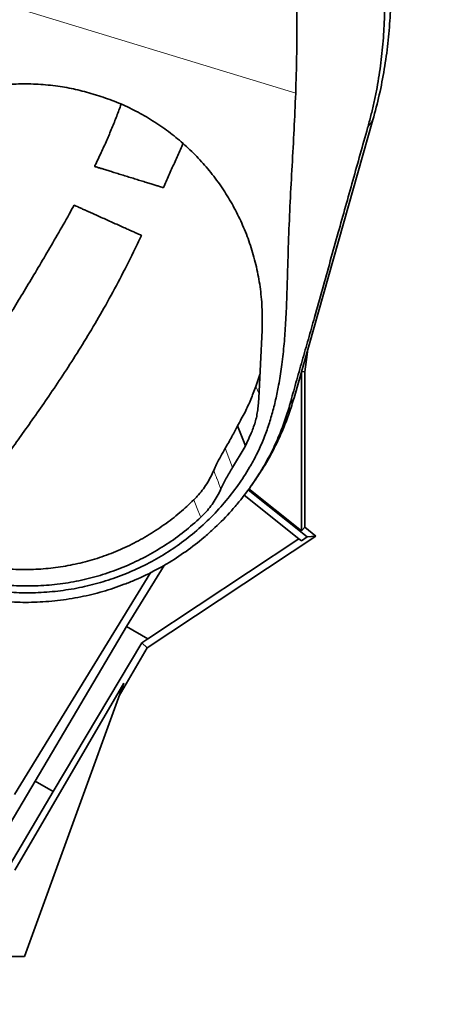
# Model space of a CAD drawing. Header units: millimetres. Extents: x 0 to 14900, y 0 to 10500.
# Tile 10 of 46: x 3745 to 4019, y 4874 to 5523. Entities that reach past the tile are written whole.
import ezdxf

# ---------------------------------------------------------------- set-up
doc = ezdxf.new("R2010")
doc.units = ezdxf.units.MM
doc.header["$LTSCALE"] = 25
doc.styles.add('SLDTEXTSTYLE0', font='TXT', dxfattribs={"width": 0.605})
doc.dimstyles.new('SLDDIMSTYLE0', dxfattribs={"dimtxt": 87.5, "dimasz": 87.5, "dimexe": 0, "dimexo": 0.0625, "dimgap": 21.875, "dimtad": 1, "dimdec": 0, "dimrnd": 1e-09, "dimzin": 12, "dimdsep": 46, "dimtxsty": 'SLDTEXTSTYLE0', "dimsah": 1, "dimcen": 0.09, "dimadec": 0, "dimazin": 3, "dimtfac": 1, "dimtofl": 0, "dimtmove": 0, "dimatfit": 3, "dimfxl": 1, "dimfrac": 2, "dimtolj": 1, "dimtzin": 12, "dimarcsym": 0})

# ---------------------------------------------------------------- blocks, each defined once
blk = doc.blocks.new('_D')
at = {"color": 7, "linetype": 'Continuous', "lineweight": 0}
for p, q in [((4339.86, 5274.27), (4339.86, 3924.27)), ((3428.89, 4045.47), (3428.89, 3924.27)), ((4339.86, 3961.77), (3428.89, 3961.77))]:
    blk.add_line(p, q, dxfattribs=at)
at = {"color": 7, "linetype": 'Continuous', "lineweight": 18}
for points in [[(3428.89, 3961.77), (3516.39, 3949.27), (3516.39, 3974.27)], [(4339.86, 3961.77), (4252.36, 3974.27), (4252.36, 3949.27)]]:
    blk.add_solid(points, dxfattribs=at)
at = {"color": 7, "linetype": 'Continuous', "lineweight": 18, "insert": (3784.11, 4074.56), "char_height": 87.5, "attachment_point": 1, "style": 'SLDTEXTSTYLE0'}
blk.add_mtext('911', dxfattribs=at)
blk = doc.blocks.new('_D_3')
at = {"color": 7, "linetype": 'Continuous', "lineweight": 0}
for p, q in [((6029.48, 5372.32), (6029.48, 3670.18)), ((3428.89, 4045.47), (3428.89, 3670.18)), ((6029.48, 3707.68), (3428.89, 3707.68))]:
    blk.add_line(p, q, dxfattribs=at)
at = {"color": 7, "linetype": 'Continuous', "lineweight": 18}
for points in [[(3428.89, 3707.68), (3516.39, 3695.18), (3516.39, 3720.18)], [(6029.48, 3707.68), (5941.98, 3720.18), (5941.98, 3695.18)]]:
    blk.add_solid(points, dxfattribs=at)
at = {"color": 7, "linetype": 'Continuous', "lineweight": 18, "insert": (4595.5, 3820.48), "char_height": 87.5, "attachment_point": 1, "style": 'SLDTEXTSTYLE0'}
blk.add_mtext('2601', dxfattribs=at)
blk = doc.blocks.new('_D_4')
at = {"color": 7, "linetype": 'Continuous', "lineweight": 0}
for p, q in [((3798.89, 7609.14), (6718.31, 7609.14)), ((6680.81, 7609.14), (6680.81, 4544.27)), ((3927.69, 4544.27), (6718.31, 4544.27))]:
    blk.add_line(p, q, dxfattribs=at)
at = {"color": 7, "linetype": 'Continuous', "lineweight": 18}
for points in [[(6680.81, 7609.14), (6668.31, 7521.64), (6693.31, 7521.64)], [(6680.81, 4544.27), (6693.31, 4631.77), (6668.31, 4631.77)]]:
    blk.add_solid(points, dxfattribs=at)
at = {"color": 7, "linetype": 'Continuous', "lineweight": 18, "insert": (6568.02, 5943.02), "char_height": 87.5, "attachment_point": 1, "rotation": 90, "style": 'SLDTEXTSTYLE0'}
blk.add_mtext('3065', dxfattribs=at)

msp = doc.modelspace()

# ---------------------------------------------------------------- linework, layer by layer
at = {"color": 8, "linetype": 'Continuous', "lineweight": 18}
for p, q in [((3926.9748263, 5474.8943118), (3719.0279483, 5538.302917)), ((3974.4718535, 5451.9808814), (3977.9547223, 5457.2967162)), ((3902.7633761, 5276.4568192), (3900.564821, 5281.287876)), ((3923.3186598, 5270.071407), (3925.8870263, 5273.9914548)), ((3885.3011895, 5227.8432861), (3880.4801935, 5240.7262458))]:
    msp.add_line(p, q, dxfattribs=at)
at = {"color": 7, "linetype": 'Continuous', "lineweight": 35}
for p, q in [((3793.208701, 5474.3568679), (3795.4367333, 5473.6774809)), ((3977.9547223, 5457.2967162), (3925.8870263, 5273.9914548)), ((3904.7522064, 5318.518022), (3902.6368369, 5273.7806779)), ((3900.564821, 5281.287876), (3903.3748622, 5289.388964)), ((3930.8288959, 5291.2883051), (3930.8789327, 5291.565551)), ((3930.8288959, 5186.1414455), (3930.8288959, 5291.2883051)), ((3932.9241421, 5291.1004776), (3930.8288959, 5291.2883051)), ((3932.9241421, 5291.1004776), (3932.9241421, 5188.4927439)), ((3902.6368369, 5273.7806779), (3902.2216456, 5268.1136101)), ((3893.7509634, 5242.2845179), (3888.5302033, 5255.4520284)), ((3885.3011895, 5227.8432861), (3892.8977535, 5240.6592023)), ((3892.8977535, 5240.6592023), (3893.7509634, 5242.2845179)), ((3897.7227979, 5216.0341159), (3899.5495859, 5218.6400359)), ((3877.5903863, 5213.7488708), (3877.5960241, 5213.7614761)), ((3934.5680539, 5182.1292189), (3895.5435478, 5213.1707128)), ((3930.8288959, 5186.1414455), (3896.0390443, 5213.814543)), ((3892.8905809, 5209.7235443), (3929.0879255, 5180.9308763)), ((3932.9241421, 5188.4927439), (3930.8288959, 5186.1414455)), ((3932.9241421, 5188.4927439), (3940.2069086, 5182.6997699)), ((3940.2069086, 5182.6997699), (3828.8925192, 5109.0223828)), ((3929.0879255, 5180.9308763), (3829.2794856, 5114.8691111)), ((3929.0879255, 5180.9308763), (3930.7545964, 5179.6051464)), ((3930.7545964, 5179.6051464), (3934.5680539, 5182.1292189)), ((3940.2069086, 5182.6997699), (3934.5680539, 5182.1292189)), ((3831.3993818, 5158.7761945), (3741.2483032, 5012.2377077)), ((3840.1072244, 5163.3789159), (3815.2625366, 5122.9944523)), ((3815.2625366, 5122.9944523), (3754.8951359, 5021.0179678)), ((3815.2625366, 5122.9944523), (3829.2794856, 5114.8691111)), ((3829.2794856, 5114.8691111), (3825.3724455, 5112.3395324)), ((3825.3724455, 5112.3395324), (3766.9011968, 5014.0582977)), ((3828.8925192, 5109.0223828), (3810.5035737, 5077.2997872)), ((3828.8925192, 5109.0223828), (3825.3724455, 5112.3395324)), ((3741.5379271, 4962.2714585), (3813.5002579, 5085.5331093)), ((3813.5002579, 5085.5331093), (3747.8889757, 4905.2675931)), ((3754.8951359, 5021.0179678), (3729.6763111, 4978.5255882)), ((3754.8951359, 5021.0179678), (3766.9011968, 5014.0582977)), ((3766.9011968, 5014.0582977), (3738.3816516, 4966.0396344)), ((3747.8889757, 4905.2675931), (3659.0460622, 4905.2675931))]:
    msp.add_line(p, q, dxfattribs=at)
at = {"color": 7, "linetype": 'Continuous', "lineweight": 35, "flags": 128}
msp.add_lwpolyline([(3935.0027609, 5306.0835626), (3934.2099784, 5299.2650737), (3932.9241421, 5291.1004776)], dxfattribs=at)
at = {"color": 8, "linetype": 'Continuous', "lineweight": 18, "flags": 128}
msp.add_lwpolyline([(3859.6161676, 5206.4954623), (3861.9619014, 5200.8067334), (3863.881338, 5196.1519332), (3864.3061633, 5195.1217678)], dxfattribs=at)
at = {"color": 7, "linetype": 'Continuous', "lineweight": 18}
for centre, radius, start, end in [((3748.8889757, 5324.2675931), 590.9678258, 286.696479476, 76.696479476), ((4869.6080111, 5422.3178037), 1159.8733767, 214.9292866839, 5)]:
    msp.add_arc(centre, radius, start, end, dxfattribs=at)
at = {"color": 7, "linetype": 'Continuous', "lineweight": 35}
for points, knots in [([(3922.7556965, 5616.3881196), (3923.2159381, 5610.4613222), (3924.1364145, 5598.6078176), (3925.3711819, 5580.8441462), (3926.4008763, 5563.0967741), (3927.1990733, 5545.3506988), (3927.7061255, 5527.6474519), (3927.8292762, 5509.971012), (3927.514129, 5492.3634739), (3927.1546558, 5480.7193718), (3926.9748263, 5474.8943118)], [0, 0, 0, 0, 0.12399806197, 0.24799423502, 0.37255809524, 0.49711999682, 0.62238496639, 0.74764519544, 0.87375738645, 1, 1, 1, 1]), ([(3988.3487444, 5571.4457629), (3988.7484625, 5566.5466834), (3989.5479055, 5556.7484394), (3989.8782931, 5541.1956174), (3989.4359044, 5524.8426935), (3988.0119724, 5507.7351724), (3985.6326621, 5490.7376371), (3982.3795715, 5473.8786725), (3979.4289039, 5462.8240567), (3977.9536425, 5457.2970203)], [0, 0, 0, 0, 0.1279083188, 0.2558188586, 0.4046699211, 0.5535174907, 0.7023573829, 0.8511860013, 1, 1, 1, 1]), ([(3984.2935821, 5563.9734031), (3984.6210705, 5560.1331365), (3985.2765137, 5552.4471366), (3985.7036812, 5540.8595614), (3985.7337379, 5529.258924), (3985.2759641, 5515.9944965), (3984.317681, 5503.910702), (3982.9978836, 5492.9669766), (3981.778553, 5484.761621), (3980.326732, 5476.5605573), (3978.6297973, 5468.3562241), (3976.707876, 5460.1593762), (3975.2175349, 5454.7082918), (3974.4718535, 5451.9808814)], [0, 0, 0, 0, 0.1013370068, 0.2028182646, 0.304734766, 0.4068770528, 0.5540867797, 0.6278269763, 0.701682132, 0.7760777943, 0.8505361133, 0.9252168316, 1, 1, 1, 1]), ([(3628.7057373, 5424.63919), (3631.5266946, 5427.9039109), (3637.1783331, 5434.4446062), (3646.7053123, 5443.3508809), (3656.9149237, 5451.51529), (3667.9053056, 5458.8557876), (3679.6362045, 5465.2810251), (3692.0403935, 5470.7320714), (3704.9143724, 5475.1100825), (3717.9244728, 5478.2973512), (3730.9714946, 5480.2938478), (3743.9529784, 5481.1818508), (3756.9894046, 5480.9993889), (3769.5995759, 5479.7390534), (3781.7180699, 5477.5803617), (3789.3784924, 5475.4313653), (3793.208701, 5474.3568679)], [0, 0, 0, 0, 0.07257076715, 0.14539168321, 0.21820315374, 0.2907609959, 0.36504969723, 0.43963242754, 0.51420332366, 0.58847582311, 0.65893578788, 0.72966511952, 0.80038857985, 0.87084050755, 0.93542029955, 1, 1, 1, 1]), ([(3926.9748263, 5474.8943118), (3926.6383431, 5466.9212037), (3925.6288237, 5443.0002199), (3923.653449, 5411.1464341), (3922.234364, 5379.1330974), (3921.6323425, 5356.9762434), (3921.0827848, 5337.7342516), (3920.3354073, 5322.0409176), (3919.2655463, 5307.8844785), (3917.7894262, 5294.7705162), (3915.9379143, 5283.0165481), (3913.8147815, 5272.6288875), (3911.417731, 5263.1764691), (3908.5306828, 5253.9135278), (3905.110342, 5244.8867766), (3901.1509355, 5236.2489518), (3895.8463808, 5226.5486621), (3888.9047406, 5215.9484224), (3879.9699746, 5204.5269747), (3869.9710778, 5193.7420173), (3859.0714192, 5183.9192849), (3847.4130248, 5175.1549954), (3835.128184, 5167.4597185), (3822.0493622, 5160.7499197), (3808.4842905, 5155.2163449), (3794.6192048, 5150.9014962), (3780.5945642, 5147.7766623), (3766.1780272, 5145.8097642), (3751.7079644, 5145.0649152), (3737.3555491, 5145.5245112), (3723.2219288, 5147.128873), (3709.1644144, 5149.8905363), (3695.4814786, 5153.8489129), (3685.0030619, 5157.5996323), (3679.3284295, 5160.3313321), (3677.8295682, 5161.052866)], [0, 0, 0, 0, 0.0484195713, 0.1452687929, 0.1936924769, 0.2428509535, 0.2797214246, 0.3104646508, 0.3381785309, 0.365889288, 0.3905865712, 0.4104411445, 0.43029383, 0.4498168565, 0.4693536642, 0.4888673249, 0.5074076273, 0.5362796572, 0.5653611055, 0.5947493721, 0.6245805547, 0.6531276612, 0.6816748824, 0.7106468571, 0.7400628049, 0.7679813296, 0.7958994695, 0.8241531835, 0.8528921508, 0.8802516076, 0.9076110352, 0.9354775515, 0.9633441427, 0.9903179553, 1, 1, 1, 1]), ([(3795.4367333, 5473.6774809), (3799.3707846, 5472.3777656), (3807.3108014, 5469.7545762), (3818.786264, 5464.6011355), (3829.9468208, 5458.5379939), (3840.476047, 5451.6139993), (3850.3803115, 5443.8892569), (3859.5414913, 5435.4703514), (3868.0648168, 5426.2689966), (3875.8029634, 5416.4176067), (3882.724474, 5405.9647996), (3888.7889721, 5394.9668525), (3893.9784688, 5383.4269514), (3898.2792177, 5371.2754446), (3901.6023369, 5358.6242201), (3903.8496715, 5345.4829716), (3905.050647, 5332.0649144), (3904.8519228, 5323.0443745), (3904.7522064, 5318.518022)], [0, 0, 0, 0, 0.059556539, 0.1202017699, 0.1808479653, 0.2426119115, 0.3021661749, 0.3627469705, 0.4233293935, 0.4849551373, 0.5459553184, 0.6073546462, 0.6699835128, 0.7330252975, 0.7985953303, 0.8646226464, 0.9320699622, 1, 1, 1, 1]), ([(3811.7171249, 5467.5618024), (3810.7577765, 5464.9875605), (3808.7962482, 5459.7241462), (3805.6200702, 5451.8148898), (3802.1991992, 5443.7511874), (3798.4525987, 5435.49445), (3795.7555348, 5429.7523615), (3794.2444542, 5426.7659393), (3794.1613358, 5426.6016683)], [0, 0, 0, 0, 0.183205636, 0.3745907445, 0.5705945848, 0.7716260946, 0.9874380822, 1, 1, 1, 1]), ([(3974.4718535, 5451.9808814), (3972.839457, 5446.1954431), (3969.5745711, 5434.6242374), (3964.7162411, 5417.3457912), (3959.8794825, 5400.1128287), (3954.9234055, 5382.4266386), (3949.8544217, 5364.3072041), (3944.6433146, 5345.6863466), (3939.8284653, 5328.5181776), (3935.3635284, 5312.7065467), (3931.9546868, 5300.7290141), (3929.2136115, 5291.1154579), (3927.1750138, 5283.9242692), (3925.1715663, 5276.8002603), (3923.9348907, 5272.3092572), (3923.3186598, 5270.071407)], [0, 0, 0, 0, 0.0947718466, 0.1895490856, 0.2844852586, 0.3794237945, 0.4825350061, 0.5856442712, 0.6887167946, 0.7664249, 0.8441632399, 0.8832095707, 0.9224156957, 0.9613400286, 1, 1, 1, 1]), ([(3839.594448, 5412.5761734), (3840.2103741, 5413.9500538), (3842.0366231, 5418.0236721), (3845.0481955, 5424.7892713), (3848.6166207, 5432.8289014), (3851.105839, 5438.4451193), (3852.4024118, 5441.3992039), (3852.5280305, 5441.6854109)], [0, 0, 0, 0, 0.142438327, 0.422336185, 0.6979421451, 0.9707350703, 1, 1, 1, 1]), ([(3794.2342816, 5426.56562), (3794.2128114, 5426.572237), (3794.1223161, 5426.6001271), (3794.6659386, 5426.4325859), (3795.8689413, 5426.0618277), (3797.7156168, 5425.4926933), (3800.1189758, 5424.7519924), (3802.9321178, 5423.8849989), (3806.1341, 5422.8981671), (3809.547757, 5421.8460984), (3813.1664312, 5420.7308446), (3816.8384218, 5419.5991591), (3820.5423538, 5418.4576294), (3824.1520635, 5417.3451384), (3827.6149681, 5416.2778919), (3830.8096855, 5415.2932991), (3833.6637668, 5414.4136883), (3836.0485085, 5413.6787251), (3837.9163816, 5413.1030578), (3839.0953709, 5412.7397004), (3839.6381115, 5412.5724309), (3839.5490431, 5412.5998813), (3839.5295688, 5412.6058832)], [0, 0, 0, 0, 0.0177713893, 0.0749052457, 0.1291877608, 0.1851573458, 0.2375365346, 0.2915342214, 0.3422800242, 0.3945325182, 0.4447365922, 0.4963587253, 0.5473026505, 0.5996371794, 0.6522113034, 0.7062130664, 0.7605718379, 0.8164420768, 0.8719328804, 0.9290315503, 0.9844830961, 1, 1, 1, 1]), ([(3780.6500312, 5401.0142653), (3779.5702893, 5399.0448541), (3775.9068153, 5392.362807), (3769.5715014, 5381.3398751), (3761.8242105, 5368.0225412), (3754.220707, 5355.2054715), (3746.7813263, 5342.8432359), (3739.0931264, 5330.2565136), (3731.1658657, 5317.5003157), (3722.9840882, 5304.6231993), (3714.9749488, 5292.3534279), (3707.0712112, 5280.6283584), (3699.2515096, 5269.4765413), (3691.5856297, 5258.9425652), (3684.2125224, 5249.1116733), (3677.1992801, 5239.9751294), (3670.6057281, 5231.5082647), (3664.4793667, 5223.733402), (3658.9207005, 5216.7631596), (3654.0255543, 5210.6946484), (3649.8579575, 5205.5836949), (3646.4111601, 5201.3984231), (3643.8831077, 5198.3553755), (3642.1450415, 5196.275998), (3641.020713, 5194.9357423), (3639.9332014, 5193.643074), (3638.6082121, 5192.0730935), (3636.8043544, 5189.9451649), (3634.4241747, 5187.1537194), (3631.3867134, 5183.6179), (3627.617957, 5179.2713205), (3623.103958, 5174.1223277), (3617.8417101, 5168.1952578), (3611.8296721, 5161.5184528), (3605.7218339, 5154.8392846), (3599.6276442, 5148.2748005), (3593.6454309, 5141.9225554), (3587.2397747, 5135.2258049), (3580.9187852, 5128.7286515), (3574.7249745, 5122.4645705), (3568.7016022, 5116.4695594), (3562.9332158, 5110.8114341), (3559.2654375, 5107.2929373), (3557.6204053, 5105.7148592)], [0, 0, 0, 0, 0.0176400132, 0.0598510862, 0.1012400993, 0.1416975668, 0.1810753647, 0.2192277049, 0.2624538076, 0.3036668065, 0.3428004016, 0.379861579, 0.4156128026, 0.4493392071, 0.4810435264, 0.5107035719, 0.5383012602, 0.5638745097, 0.5870473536, 0.6069911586, 0.623889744, 0.6377848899, 0.6487030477, 0.6543353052, 0.6586529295, 0.6621798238, 0.6673598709, 0.6745017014, 0.6837177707, 0.6957153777, 0.7106171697, 0.7284302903, 0.7491741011, 0.7728877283, 0.799644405, 0.8217887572, 0.8458054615, 0.8718114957, 0.899962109, 0.9241600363, 0.9499791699, 0.9775651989, 1, 1, 1, 1]), ([(3825.1435049, 5381.0790614), (3825.0874236, 5381.104178), (3824.966351, 5381.1584015), (3823.9772195, 5381.6013939), (3822.3690907, 5382.3216103), (3820.1232305, 5383.3274411), (3817.3772848, 5384.5572402), (3814.16088, 5385.997739), (3810.6756965, 5387.558613), (3806.9485283, 5389.2278623), (3803.212342, 5390.9011504), (3799.4690546, 5392.5776188), (3795.9190716, 5394.1675139), (3792.5532321, 5395.6749385), (3789.5116522, 5397.0371402), (3786.8019551, 5398.250705), (3784.518869, 5399.2732077), (3782.6916864, 5400.0915296), (3781.4137973, 5400.6638449), (3780.6955829, 5400.9855044), (3780.7170226, 5400.9759024), (3780.7266862, 5400.9715745)], [0, 0, 0, 0, 0.0478795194, 0.103365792, 0.1604508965, 0.2160536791, 0.2733313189, 0.3278040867, 0.3839711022, 0.4365054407, 0.4906749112, 0.5413717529, 0.5935937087, 0.6434117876, 0.6946529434, 0.74492529, 0.7965711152, 0.8484471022, 0.9017148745, 0.9557000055, 1, 1, 1, 1]), ([(3592.2307147, 5069.6385617), (3593.8814126, 5071.2225419), (3597.6267213, 5074.8164733), (3603.5440289, 5080.6173369), (3609.7863806, 5086.8234974), (3616.2208171, 5093.3214294), (3622.8029587, 5100.0751365), (3629.485206, 5107.0489209), (3635.7337523, 5113.6746025), (3641.7861001, 5120.1885552), (3647.5989474, 5126.5377777), (3653.1260124, 5132.6635822), (3658.0787641, 5138.2243415), (3662.4609443, 5143.19995), (3666.2762544, 5147.573886), (3669.5279455, 5151.3321858), (3672.3274156, 5154.5896886), (3674.6783479, 5157.3410486), (3676.59875, 5159.5993834), (3678.0145986, 5161.2704065), (3679.1643943, 5162.6308827), (3680.3327627, 5164.016404), (3682.1313901, 5166.1552655), (3684.7641793, 5169.3004484), (3688.3708898, 5173.6407304), (3692.7450853, 5178.9574728), (3697.8784857, 5185.2787887), (3703.6797308, 5192.5412685), (3710.0123968, 5200.6262526), (3716.7297116, 5209.4005694), (3723.7705906, 5218.8143612), (3731.1141479, 5228.8056284), (3738.7882353, 5239.3882815), (3746.828473, 5250.5911384), (3755.2932285, 5262.5215494), (3764.1639403, 5275.3027986), (3773.3593102, 5288.975972), (3782.7820024, 5303.576056), (3792.2696846, 5319.0306402), (3801.7235268, 5335.3346455), (3811.0236373, 5352.4700627), (3818.8633292, 5367.8023187), (3823.4082192, 5377.4363295), (3825.1296012, 5381.0852215)], [0, 0, 0, 0, 0.0213710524, 0.0484893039, 0.0739286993, 0.0978217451, 0.1256799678, 0.1514658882, 0.1753110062, 0.1973158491, 0.2203059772, 0.2410711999, 0.2596699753, 0.2761407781, 0.2905051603, 0.3027732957, 0.3129481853, 0.3222591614, 0.329500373, 0.3348184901, 0.3384067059, 0.3426281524, 0.3481771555, 0.3589993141, 0.3728359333, 0.3897078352, 0.4096392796, 0.4327298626, 0.4581391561, 0.4854443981, 0.5147054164, 0.5460010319, 0.5787642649, 0.6135482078, 0.6503464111, 0.6891426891, 0.7307642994, 0.7744073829, 0.8200375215, 0.8676249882, 0.9171527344, 0.9686215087, 1, 1, 1, 1]), ([(3888.5302033, 5255.4520284), (3890.2345345, 5258.4581245), (3893.4307362, 5264.095579), (3897.4141114, 5272.7516414), (3899.5131094, 5278.438468), (3900.564821, 5281.287876)], [0, 0, 0, 0, 0.3630580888, 0.6808576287, 1, 1, 1, 1]), ([(3923.3186598, 5270.071407), (3922.8375753, 5268.3771546), (3921.8753146, 5264.9883269), (3920.1544177, 5259.7633663), (3918.2315506, 5254.4851998), (3915.3586576, 5247.3472232), (3911.2828131, 5238.4994706), (3905.1706868, 5227.247268), (3897.6181965, 5215.5210073), (3889.9401868, 5205.5434594), (3881.5348077, 5195.9487422), (3874.2335704, 5188.6229819), (3864.6556681, 5180.1798052), (3854.6442505, 5172.4208626), (3844.0290829, 5165.5248681), (3832.8540523, 5159.2299054), (3823.4800545, 5154.7161561), (3811.6247248, 5149.9186645), (3799.6473009, 5145.9214834), (3787.4198325, 5142.9322504), (3774.8754682, 5140.680504), (3764.6143735, 5139.5029014), (3751.9278157, 5138.8596697), (3740.6027348, 5138.9847944), (3728.1528211, 5140.0160477), (3715.6351272, 5141.8365716), (3704.4462314, 5144.2998865), (3692.3251469, 5147.8029329), (3682.6098985, 5151.1789309), (3675.5983048, 5154.3458556), (3673.0862987, 5155.4804527)], [0, 0, 0, 0, 0.0181593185, 0.0363220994, 0.0548208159, 0.0733246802, 0.1111316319, 0.1491010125, 0.197224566, 0.245681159, 0.2704201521, 0.3201141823, 0.3450820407, 0.3931257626, 0.4415086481, 0.4662204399, 0.5158658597, 0.5408117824, 0.5883434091, 0.6362104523, 0.6606552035, 0.7097610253, 0.7344351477, 0.7815957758, 0.817463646, 0.8533317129, 0.9020298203, 0.9264961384, 0.9736661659, 1, 1, 1, 1]), ([(3925.8863854, 5273.9916353), (3924.8573284, 5270.5880022), (3922.7993702, 5263.7812518), (3918.5238755, 5252.6370653), (3912.9873266, 5240.6611738), (3906.5033318, 5228.8912328), (3901.6187005, 5221.8083382), (3899.4702759, 5218.6930437)], [0, 0, 0, 0, 0.1732826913, 0.3465391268, 0.5811989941, 0.8157972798, 1, 1, 1, 1]), ([(3898.1503022, 5251.8704387), (3899.1186059, 5254.476883), (3901.0745356, 5259.7417829), (3901.8367656, 5265.3046826), (3902.2216456, 5268.1136101)], [0, 0, 0, 0, 0.4950605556, 1, 1, 1, 1]), ([(3880.4801935, 5240.7262458), (3881.2337013, 5241.9724803), (3882.7407165, 5244.4649486), (3885.4835802, 5249.344765), (3887.3319881, 5253.0500852), (3888.5302033, 5255.4520284)], [0, 0, 0, 0, 0.2602228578, 0.5204455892, 1, 1, 1, 1]), ([(3893.7509634, 5242.2845179), (3893.7748079, 5242.3317189), (3895.3611889, 5245.4720152), (3896.7663055, 5248.6954523), (3898.1503022, 5251.8704387)], [0, 0, 0, 0, 0.0150307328, 1, 1, 1, 1]), ([(3872.871227, 5225.9686307), (3873.487856, 5227.3838734), (3875.7008513, 5232.4629819), (3878.4773432, 5237.2634094), (3880.4801935, 5240.7262458)], [0, 0, 0, 0, 0.2786399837, 1, 1, 1, 1]), ([(3872.871227, 5225.9686307), (3872.1870669, 5224.4543395), (3870.8140037, 5221.4152589), (3868.2639618, 5217.0552603), (3865.3425815, 5212.8673908), (3862.4238049, 5209.3424304), (3860.415503, 5207.3059951), (3859.6161676, 5206.4954623)], [0, 0, 0, 0, 0.2101895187, 0.4218362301, 0.6380956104, 0.8559564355, 1, 1, 1, 1]), ([(3877.5960241, 5213.7614761), (3878.7385712, 5216.1862731), (3881.02032, 5221.0287672), (3883.8756284, 5225.5740012), (3885.3011895, 5227.8432861)], [0, 0, 0, 0, 0.5007330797, 1, 1, 1, 1]), ([(3864.3061451, 5195.1218118), (3865.4941297, 5196.2953293), (3867.8783525, 5198.6505173), (3871.072511, 5202.5689004), (3873.9587862, 5206.7699551), (3876.0997024, 5210.5420502), (3877.2057808, 5212.9214916), (3877.5903863, 5213.7488708)], [0, 0, 0, 0, 0.2162332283, 0.43396874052, 0.65643571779, 0.88053585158, 1, 1, 1, 1]), ([(3687.7452103, 5172.894246), (3688.1451176, 5172.7079591), (3692.544871, 5170.6584438), (3701.3626226, 5167.7053643), (3714.1467417, 5164.1887907), (3727.2392191, 5161.86976), (3740.4690344, 5160.6254619), (3753.7085215, 5160.5118762), (3766.8704777, 5161.5414394), (3779.8798247, 5163.6633368), (3792.6700358, 5166.8504459), (3805.1671551, 5171.0912313), (3817.2839859, 5176.3940474), (3828.9649118, 5182.6958079), (3840.0816859, 5189.9395026), (3850.3833665, 5197.8322357), (3856.6082031, 5203.67306), (3859.6161676, 5206.4954623)], [0, 0, 0, 0, 0.00712929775, 0.07843605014, 0.14977686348, 0.2213766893, 0.29297620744, 0.36431659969, 0.43507718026, 0.5060874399, 0.57710121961, 0.64786661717, 0.71911673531, 0.79061137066, 0.86211171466, 0.93336964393, 1, 1, 1, 1]), ([(3864.3058862, 5195.1221684), (3860.726134, 5191.9186759), (3853.5800361, 5185.5236882), (3841.8301075, 5177.1247438), (3829.4590943, 5169.7019117), (3816.4766481, 5163.3924853), (3803.0025355, 5158.2196869), (3789.1302049, 5154.2303598), (3774.9652522, 5151.4511432), (3760.6126713, 5149.9044822), (3746.1792985, 5149.6009997), (3731.774574, 5150.5459955), (3717.4993958, 5152.719747), (3703.4855452, 5156.1582348), (3691.244856, 5160.1446078), (3683.9297123, 5163.4608681), (3680.9867695, 5164.7950269)], [0, 0, 0, 0, 0.0745770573, 0.1488748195, 0.2228859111, 0.2966106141, 0.3700588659, 0.4432479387, 0.5162040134, 0.5889595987, 0.6615542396, 0.7340318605, 0.8064406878, 0.8788305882, 0.9512525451, 1, 1, 1, 1])]:
    msp.add_open_spline(points, degree=3, knots=knots, dxfattribs=at)
at = {"color": 8, "linetype": 'Continuous', "lineweight": 18}
msp.add_open_spline([(3877.5960241, 5213.7614761), (3876.7437008, 5215.9561631), (3875.8632819, 5218.223195), (3874.2887595, 5222.293031), (3873.5660019, 5224.1671098), (3872.871227, 5225.9686307)], degree=3, knots=[0, 0, 0, 0, 0.5401291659, 0.5579337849, 1, 1, 1, 1], dxfattribs=at)

# ---------------------------------------------------------------- dimensions: what is measured, and where the dimension line sits
at = {"color": 7, "linetype": 'Continuous', "lineweight": 18}
dim = msp.add_linear_dim(base=(6680.8096111, 4544.2675931), p1=(3748.8889757, 7609.1409698), p2=(3877.6889757, 4544.2675931), angle=90, dimstyle='SLDDIMSTYLE0', dxfattribs=at)
dim.commit()
dim.dimension.update_dxf_attribs({"geometry": '_D_4', "text_midpoint": (6680.8096111, 6076.7042815), "dimtype": 160})
for base, p1, picture, middle in [((3428.8889757, 3707.6821677), (6029.4813878, 5422.3178037), '_D_3', (4729.1851818, 3707.6821677)), ((3428.8889757, 3961.7675931), (4339.8568016, 5324.2675931), '_D', (3884.3728887, 3961.7675931))]:
    dim = msp.add_linear_dim(base=base, p1=p1, p2=(3428.8889757, 4095.4675931), dimstyle='SLDDIMSTYLE0', dxfattribs=at)
    dim.commit()
    dim.dimension.update_dxf_attribs({"geometry": picture, "text_midpoint": middle, "dimtype": 160})

doc.saveas('drawing.dxf')
